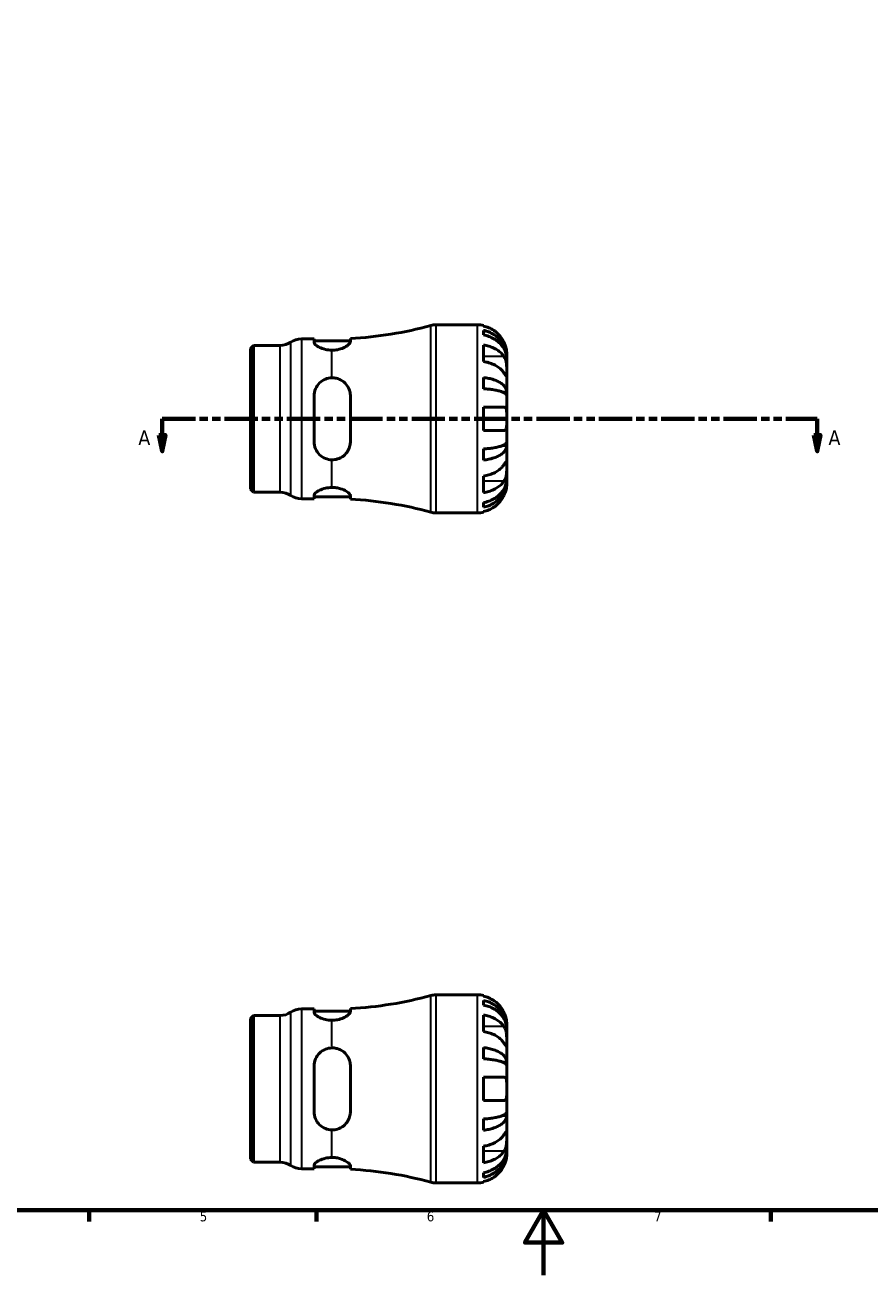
# Model space of a CAD drawing. Header units: millimetres. Extents: x 0 to 903, y 0 to 771.
# Tile 2 of 5: x 261 to 521, y 0 to 386. Entities that reach past the tile are written whole.
import ezdxf

# ---------------------------------------------------------------- set-up
doc = ezdxf.new("R2010")
doc.units = ezdxf.units.MM
doc.linetypes.add('DOUBLE_DASH_CHAIN', pattern=[1.2403, 0.6614, -0.0827, 0.1654, -0.0827, 0.1654, -0.0827])
for name, color, linetype, lineweight in [('Border (ANSI)', 7, 'Continuous', 70), ('Section Line (ANSI)', 7, 'DOUBLE_DASH_CHAIN', 70), ('Visible (ANSI)', 7, 'Continuous', 50), ('Visible Narrow (ANSI)', 7, 'Continuous', 35)]:
    doc.layers.add(name, color=color, linetype=linetype, lineweight=lineweight)
doc.styles.add('Label Text (ANSI)', font='tahoma.ttf')
doc.styles.add('Note Text (ANSI)', font='tahoma.ttf')

# ---------------------------------------------------------------- blocks, each defined once
blk = doc.blocks.new('Borders Default Border')
at = {"layer": 'Border (ANSI)'}
for p, q in [((280.33, 20), (280.33, 16.55)), ((350.42, 20), (350.42, 16.55)), ((490.58, 20), (490.58, 16.55))]:
    blk.add_line(p, q, dxfattribs=at)
at = {"layer": 'Border (ANSI)', "flags": 128}
for points in [[(20, 20), (20, 574), (821, 574), (821, 20), (20, 20)], [(420.5, 0), (420.5, 20), (414.73, 10), (426.27, 10), (420.5, 20)]]:
    blk.add_lwpolyline(points, dxfattribs=at)
at = {"layer": 'Border (ANSI)', "color": 230, "true_color": 0xff0080, "char_height": 3.05, "attachment_point": 7, "style": 'Note Text (ANSI)'}
for s, insert in [('5', (314.48, 16.49)), ('6', (384.49, 16.49)), ('7', (454.6, 16.55))]:
    blk.add_mtext(s, dxfattribs=dict(at, insert=insert))
blk = doc.blocks.new('2dTransSection0')
at = {"layer": 'Section Line (ANSI)', "linetype": 'DOUBLE_DASH_CHAIN', "ltscale": 15.509468}
blk.add_line((302.88, 264.06), (504.88, 264.06), dxfattribs=at)
at = {"layer": 'Section Line (ANSI)', "linetype": 'Continuous'}
for p, q in [((302.88, 264.06), (312.52, 264.06)), ((302.88, 264.06), (302.88, 259.06)), ((495.25, 264.06), (504.88, 264.06)), ((504.88, 264.06), (504.88, 259.06)), ((301.88, 259.06), (302.88, 254.06)), ((303.88, 259.06), (301.88, 259.06)), ((302.88, 259.06), (302.88, 254.06)), ((302.88, 254.06), (303.88, 259.06)), ((503.88, 259.06), (504.88, 254.06)), ((505.88, 259.06), (503.88, 259.06)), ((504.88, 259.06), (504.88, 254.06)), ((504.88, 254.06), (505.88, 259.06))]:
    blk.add_line(p, q, dxfattribs=at)
at = {"layer": 'Section Line (ANSI)', "linetype": 'Continuous', "flags": 128}
for points in [[(301.88, 259.06), (302.88, 254.06), (303.88, 259.06), (301.88, 259.06)], [(503.88, 259.06), (504.88, 254.06), (505.88, 259.06), (503.88, 259.06)]]:
    blk.add_lwpolyline(points, dxfattribs=at)
at = {"layer": 'Section Line (ANSI)'}
for points in [[(301.88, 259.06), (302.88, 254.06), (303.88, 259.06), (301.88, 259.06)], [(503.88, 259.06), (504.88, 254.06), (505.88, 259.06), (503.88, 259.06)]]:
    blk.add_solid(points, dxfattribs=at)
at = {"layer": 'Section Line (ANSI)', "char_height": 4.57, "attachment_point": 7, "style": 'Label Text (ANSI)'}
for insert in [(295.52, 255.98), (508.35, 255.98)]:
    blk.add_mtext('A', dxfattribs=dict(at, insert=insert))

msp = doc.modelspace()

# ---------------------------------------------------------------- linework, layer by layer
at = {"layer": 'Visible (ANSI)'}
for p, q in [((387.269, 293.055), (400.154, 293.055)), ((401.954, 292.873), (401.954, 292.648)), ((401.954, 291.34), (401.954, 289.907)), ((330.154, 285.766), (331.063, 286.675)), ((330.154, 242.344), (330.154, 285.766)), ((331.063, 286.675), (339.246, 286.675)), ((331.063, 286.675), (331.063, 241.435)), ((345.802, 288.705), (349.722, 288.705)), ((349.722, 288.705), (349.722, 287.679)), ((349.722, 288.065), (360.922, 288.065)), ((360.922, 287.83), (360.922, 288.85)), ((401.954, 286.819), (401.954, 281.728)), ((409.154, 282.768), (409.136, 282.768)), ((409.154, 282.768), (409.154, 284.055)), ((409.154, 282.278), (409.154, 282.768)), ((409.154, 278.197), (409.154, 282.278)), ((409.154, 272.296), (409.154, 278.197)), ((401.954, 276.79), (401.954, 273.33)), ((349.722, 271.095), (349.722, 257.015)), ((360.922, 257.015), (360.922, 271.095)), ((409.154, 272.296), (407.829, 272.296)), ((409.154, 271.114), (409.154, 272.296)), ((409.154, 264.055), (409.154, 271.114)), ((401.954, 267.655), (401.954, 260.455)), ((409.154, 256.997), (409.154, 264.055)), ((401.954, 254.78), (401.954, 251.321)), ((409.154, 255.814), (407.829, 255.814)), ((409.154, 255.814), (409.154, 256.997)), ((409.154, 249.913), (409.154, 255.814)), ((409.154, 245.832), (409.154, 249.913)), ((401.954, 246.383), (401.954, 241.292)), ((409.154, 245.342), (409.136, 245.342)), ((409.154, 245.342), (409.154, 245.832)), ((409.154, 244.055), (409.154, 245.342)), ((330.154, 242.344), (331.063, 241.435)), ((331.063, 241.435), (339.246, 241.435)), ((345.802, 239.405), (349.722, 239.405)), ((349.722, 240.432), (349.722, 239.405)), ((349.722, 240.045), (360.922, 240.045)), ((360.922, 239.26), (360.922, 240.281)), ((401.954, 238.203), (401.954, 236.77)), ((401.954, 235.463), (401.954, 235.237)), ((387.269, 235.055), (400.154, 235.055)), ((387.269, 86.401), (400.154, 86.401)), ((401.954, 86.219), (401.954, 85.993)), ((345.802, 82.051), (349.722, 82.051)), ((349.722, 82.051), (349.722, 81.024)), ((349.722, 81.411), (360.922, 81.411)), ((360.922, 81.175), (360.922, 82.196)), ((401.954, 84.686), (401.954, 83.253)), ((330.154, 79.112), (331.063, 80.021)), ((330.154, 35.69), (330.154, 79.112)), ((331.063, 80.021), (339.246, 80.021)), ((331.063, 80.021), (331.063, 34.781)), ((401.954, 80.164), (401.954, 75.073)), ((409.154, 76.114), (409.154, 77.401)), ((409.154, 76.114), (409.136, 76.114)), ((409.154, 75.624), (409.154, 76.114)), ((409.154, 71.543), (409.154, 75.624)), ((401.954, 70.136), (401.954, 66.676)), ((409.154, 65.642), (409.154, 71.543)), ((409.154, 65.642), (407.829, 65.642)), ((409.154, 64.459), (409.154, 65.642)), ((349.722, 64.441), (349.722, 50.361)), ((360.922, 50.361), (360.922, 64.441)), ((409.154, 57.401), (409.154, 64.459)), ((401.954, 61.001), (401.954, 53.801)), ((409.154, 50.342), (409.154, 57.401)), ((409.154, 49.16), (409.154, 50.342)), ((401.954, 48.126), (401.954, 44.666)), ((409.154, 49.16), (407.829, 49.16)), ((409.154, 43.259), (409.154, 49.16)), ((409.154, 39.178), (409.154, 43.259)), ((401.954, 39.729), (401.954, 34.637)), ((409.154, 38.688), (409.136, 38.688)), ((409.154, 38.688), (409.154, 39.178)), ((409.154, 37.401), (409.154, 38.688)), ((330.154, 35.69), (331.063, 34.781)), ((331.063, 34.781), (339.246, 34.781)), ((345.802, 32.751), (349.722, 32.751)), ((349.722, 33.778), (349.722, 32.751)), ((349.722, 33.391), (360.922, 33.391)), ((360.922, 32.606), (360.922, 33.627)), ((401.954, 31.549), (401.954, 30.116)), ((387.269, 28.401), (400.154, 28.401)), ((401.954, 28.809), (401.954, 28.583))]:
    msp.add_line(p, q, dxfattribs=at)
for centre, radius, start, end in [((387.269, 287.255), 5.8, 90, 105.4274), ((400.154, 284.055), 9, 78.46304, 90), ((355.154, 403.632), 114.927, 272.87675, 285.4274), ((339.246, 292.475), 5.8, 270, 304.41151), ((345.802, 282.905), 5.8, 90, 124.41151), ((339.246, 235.635), 5.8, 55.58849, 90), ((345.802, 245.205), 5.8, 235.58849, 270), ((355.154, 124.478), 114.927, 74.5726, 87.12325), ((387.269, 240.855), 5.8, 254.5726, 270), ((400.154, 244.055), 9, 270, 281.53696), ((355.154, 196.978), 114.927, 272.87675, 285.4274), ((387.269, 80.601), 5.8, 90, 105.4274), ((400.154, 77.401), 9, 78.46304, 90), ((339.246, 85.821), 5.8, 270, 304.41151), ((345.802, 76.251), 5.8, 90, 124.41151), ((339.246, 28.981), 5.8, 55.58849, 90), ((345.802, 38.551), 5.8, 235.58849, 270), ((355.154, -82.176), 114.927, 74.5726, 87.12325), ((387.269, 34.201), 5.8, 254.5726, 270), ((400.154, 37.401), 9, 270, 281.53696)]:
    msp.add_arc(centre, radius, start, end, dxfattribs=at)
for points, knots in [([(408.278, 287.655), (408.095, 288.043), (407.876, 288.435), (407.29, 289.317), (406.899, 289.79), (406.112, 290.58), (405.645, 290.972), (404.639, 291.648), (404.099, 291.932), (403.089, 292.352), (402.528, 292.529), (401.954, 292.648)], [4.42788405, 4.42788405, 4.42788405, 4.42788405, 4.5512464, 4.5512464, 4.71913293, 4.71913293, 4.88586959, 4.88586959, 5.05260626, 5.05260626, 5.21400469, 5.21400469, 5.21400469, 5.21400469]), ([(401.954, 291.34), (402.531, 291.226), (403.095, 291.053), (404.107, 290.647), (404.646, 290.373), (405.653, 289.72), (406.12, 289.342), (406.906, 288.58), (407.297, 288.126), (407.971, 287.147), (408.254, 286.623), (408.68, 285.625), (408.862, 285.058), (409.099, 283.901), (409.154, 283.309), (409.154, 282.768)], [0.1707461, 0.1707461, 0.1707461, 0.1707461, 0.33284, 0.33284, 0.4994944, 0.4994944, 0.6661487, 0.6661487, 0.8332087, 0.8332087, 1.0002688, 1.0002688, 1.1679728, 1.1679728, 1.3356767, 1.3356767, 1.3356767, 1.3356767]), ([(409.154, 282.278), (409.154, 282.76), (409.099, 283.286), (408.862, 284.317), (408.68, 284.821), (408.254, 285.709), (407.971, 286.176), (407.297, 287.046), (406.906, 287.451), (406.12, 288.129), (405.653, 288.466), (404.646, 289.046), (404.107, 289.29), (403.095, 289.652), (402.531, 289.805), (401.954, 289.907)], [4.0142509, 4.0142509, 4.0142509, 4.0142509, 4.1819549, 4.1819549, 4.3496588, 4.3496588, 4.5167189, 4.5167189, 4.6837789, 4.6837789, 4.8504333, 4.8504333, 5.0170876, 5.0170876, 5.1791816, 5.1791816, 5.1791816, 5.1791816]), ([(355.154, 285.219), (354.497, 285.231), (353.815, 285.317), (352.515, 285.622), (351.905, 285.85), (350.909, 286.335), (350.466, 286.629), (349.872, 287.193), (349.722, 287.461), (349.722, 287.679)], [0.01672814, 0.01672814, 0.01672814, 0.01672814, 0.21248187, 0.21248187, 0.42496373, 0.42496373, 0.65314155, 0.65314155, 0.88131938, 0.88131938, 0.88131938, 0.88131938]), ([(360.922, 287.83), (360.922, 287.71), (360.878, 287.579), (360.67, 287.23), (360.457, 287.003), (359.807, 286.485), (359.326, 286.192), (358.225, 285.707), (357.626, 285.51), (356.387, 285.266), (355.775, 285.208), (355.154, 285.219)], [-0.93986745, -0.93986745, -0.93986745, -0.93986745, -0.81398882, -0.81398882, -0.62801715, -0.62801715, -0.39580232, -0.39580232, -0.18638769, -0.18638769, 0, 0, 0, 0]), ([(401.954, 286.819), (402.528, 286.735), (403.089, 286.61), (404.099, 286.313), (404.639, 286.112), (405.645, 285.634), (406.112, 285.357), (406.899, 284.798), (407.29, 284.464), (407.876, 283.84), (408.095, 283.563), (408.278, 283.289)], [0.17075309, 0.17075309, 0.17075309, 0.17075309, 0.33215152, 0.33215152, 0.49888818, 0.49888818, 0.66562485, 0.66562485, 0.83351137, 0.83351137, 0.95687373, 0.95687373, 0.95687373, 0.95687373]), ([(409.154, 284.055), (409.154, 284.055), (409.154, 284.091), (409.152, 284.239), (409.149, 284.358), (409.122, 284.742), (409.091, 285.043), (408.977, 285.645), (408.915, 285.911), (408.782, 286.371), (408.723, 286.554), (408.597, 286.908), (408.531, 287.079), (408.402, 287.385), (408.341, 287.521), (408.278, 287.655)], [0, 0, 0, 0, 0.08783311, 0.08783311, 0.18435408, 0.18435408, 0.32279749, 0.32279749, 0.41754463, 0.41754463, 0.47774931, 0.47774931, 0.53276241, 0.53276241, 0.57681269, 0.57681269, 0.57681269, 0.57681269]), ([(408.278, 278.197), (408.095, 278.471), (407.876, 278.749), (407.29, 279.373), (406.899, 279.707), (406.112, 280.266), (405.645, 280.543), (404.639, 281.021), (404.099, 281.221), (403.089, 281.518), (402.528, 281.644), (401.954, 281.728)], [4.42788405, 4.42788405, 4.42788405, 4.42788405, 4.5512464, 4.5512464, 4.71913293, 4.71913293, 4.88586959, 4.88586959, 5.05260626, 5.05260626, 5.21400469, 5.21400469, 5.21400469, 5.21400469]), ([(408.278, 283.289), (408.337, 283.2), (408.394, 283.106), (408.544, 282.828), (408.631, 282.633), (408.787, 282.207), (408.855, 281.975), (408.989, 281.395), (409.042, 281.042), (409.124, 280.236), (409.141, 279.791), (409.156, 278.934), (409.154, 278.534), (409.154, 278.197)], [-0.58004807, -0.58004807, -0.58004807, -0.58004807, -0.5384523, -0.5384523, -0.46383793, -0.46383793, -0.3862639, -0.3862639, -0.27840269, -0.27840269, -0.14277912, -0.14277912, 0, 0, 0, 0]), ([(409.154, 278.197), (409.154, 278.014), (409.154, 277.851), (409.153, 277.562), (409.151, 277.44), (409.136, 277.218), (409.118, 277.15), (409.042, 277.138), (408.986, 277.188), (408.849, 277.359), (408.781, 277.454), (408.623, 277.681), (408.535, 277.812), (408.387, 278.034), (408.334, 278.114), (408.278, 278.197)], [0, 0, 0, 0, 0.07774953, 0.07774953, 0.16081914, 0.16081914, 0.27783798, 0.27783798, 0.3882896, 0.3882896, 0.46542959, 0.46542959, 0.54035429, 0.54035429, 0.57953204, 0.57953204, 0.57953204, 0.57953204]), ([(349.722, 271.095), (349.722, 271.824), (349.872, 272.589), (350.466, 273.985), (350.909, 274.617), (351.905, 275.582), (352.515, 275.996), (353.815, 276.531), (354.497, 276.673), (355.154, 276.693)], [0.85279704, 0.85279704, 0.85279704, 0.85279704, 1.08097486, 1.08097486, 1.30915268, 1.30915268, 1.52163455, 1.52163455, 1.71738827, 1.71738827, 1.71738827, 1.71738827]), ([(355.154, 276.693), (355.63, 276.707), (356.102, 276.661), (357.038, 276.448), (357.492, 276.28), (358.597, 275.703), (359.188, 275.215), (360.086, 274.115), (360.415, 273.519), (360.794, 272.392), (360.891, 271.882), (360.92, 271.272), (360.922, 271.184), (360.922, 271.095)], [-1.06200074, -1.06200074, -1.06200074, -1.06200074, -0.91882834, -0.91882834, -0.77016026, -0.77016026, -0.52915371, -0.52915371, -0.31202029, -0.31202029, -0.14802804, -0.14802804, -0.12023735, -0.12023735, -0.12023735, -0.12023735]), ([(401.954, 276.79), (402.531, 276.73), (403.095, 276.64), (404.107, 276.427), (404.646, 276.283), (405.653, 275.941), (406.12, 275.743), (406.906, 275.343), (407.297, 275.105), (407.971, 274.592), (408.254, 274.317), (408.68, 273.794), (408.862, 273.497), (409.099, 272.89), (409.154, 272.58), (409.154, 272.296)], [0.1707461, 0.1707461, 0.1707461, 0.1707461, 0.33284, 0.33284, 0.4994944, 0.4994944, 0.6661487, 0.6661487, 0.8332087, 0.8332087, 1.0002688, 1.0002688, 1.1679728, 1.1679728, 1.3356767, 1.3356767, 1.3356767, 1.3356767]), ([(409.154, 271.114), (409.154, 271.254), (409.099, 271.407), (408.862, 271.706), (408.68, 271.852), (408.254, 272.111), (407.971, 272.246), (407.297, 272.499), (406.906, 272.617), (406.12, 272.814), (405.653, 272.912), (404.646, 273.08), (404.107, 273.151), (403.095, 273.256), (402.531, 273.301), (401.954, 273.33)], [4.0142509, 4.0142509, 4.0142509, 4.0142509, 4.1819549, 4.1819549, 4.3496588, 4.3496588, 4.5167189, 4.5167189, 4.6837789, 4.6837789, 4.8504333, 4.8504333, 5.0170876, 5.0170876, 5.1791816, 5.1791816, 5.1791816, 5.1791816]), ([(401.954, 267.655), (402.528, 267.655), (403.089, 267.655), (404.099, 267.655), (404.639, 267.655), (405.645, 267.655), (406.112, 267.655), (406.899, 267.655), (407.29, 267.655), (407.876, 267.655), (408.095, 267.655), (408.278, 267.655)], [0.17075309, 0.17075309, 0.17075309, 0.17075309, 0.33215152, 0.33215152, 0.49888818, 0.49888818, 0.66562485, 0.66562485, 0.83351137, 0.83351137, 0.95687373, 0.95687373, 0.95687373, 0.95687373]), ([(408.278, 267.655), (408.345, 267.655), (408.41, 267.647), (408.559, 267.603), (408.64, 267.558), (408.789, 267.42), (408.855, 267.325), (408.988, 267.034), (409.043, 266.816), (409.124, 266.234), (409.141, 265.856), (409.156, 265.001), (409.154, 264.53), (409.154, 264.055)], [-0.57647647, -0.57647647, -0.57647647, -0.57647647, -0.52968676, -0.52968676, -0.46054026, -0.46054026, -0.38562403, -0.38562403, -0.27730827, -0.27730827, -0.14258086, -0.14258086, 0, 0, 0, 0]), ([(409.154, 264.055), (409.154, 263.775), (409.154, 263.496), (409.152, 262.927), (409.15, 262.642), (409.127, 261.964), (409.099, 261.602), (408.992, 261.099), (408.932, 260.929), (408.794, 260.698), (408.725, 260.621), (408.565, 260.509), (408.474, 260.475), (408.343, 260.457), (408.311, 260.455), (408.278, 260.455)], [-2.49913258, -2.49913258, -2.49913258, -2.49913258, -2.41505436, -2.41505436, -2.32384732, -2.32384732, -2.1841143, -2.1841143, -2.08674766, -2.08674766, -2.01440674, -2.01440674, -1.93994266, -1.93994266, -1.91637503, -1.91637503, -1.91637503, -1.91637503]), ([(408.278, 260.455), (408.095, 260.455), (407.876, 260.455), (407.29, 260.455), (406.899, 260.455), (406.112, 260.455), (405.645, 260.455), (404.639, 260.455), (404.099, 260.455), (403.089, 260.455), (402.528, 260.455), (401.954, 260.455)], [4.42788405, 4.42788405, 4.42788405, 4.42788405, 4.5512464, 4.5512464, 4.71913293, 4.71913293, 4.88586959, 4.88586959, 5.05260626, 5.05260626, 5.21400469, 5.21400469, 5.21400469, 5.21400469]), ([(355.154, 251.418), (354.497, 251.437), (353.815, 251.58), (352.515, 252.115), (351.905, 252.528), (350.909, 253.493), (350.466, 254.125), (349.872, 255.521), (349.722, 256.286), (349.722, 257.015)], [0.01672814, 0.01672814, 0.01672814, 0.01672814, 0.21248187, 0.21248187, 0.42496373, 0.42496373, 0.65314155, 0.65314155, 0.88131938, 0.88131938, 0.88131938, 0.88131938]), ([(360.922, 257.015), (360.922, 256.612), (360.878, 256.213), (360.67, 255.253), (360.457, 254.708), (359.807, 253.585), (359.326, 253.032), (358.225, 252.181), (357.626, 251.865), (356.387, 251.484), (355.775, 251.399), (355.154, 251.418)], [-0.93988614, -0.93988614, -0.93988614, -0.93988614, -0.81398786, -0.81398786, -0.62800627, -0.62800627, -0.39579724, -0.39579724, -0.18638714, -0.18638714, -0.0000185, -0.0000185, -0.0000185, -0.0000185]), ([(401.954, 254.78), (402.531, 254.81), (403.095, 254.854), (404.107, 254.959), (404.646, 255.03), (405.653, 255.199), (406.12, 255.297), (406.906, 255.494), (407.297, 255.611), (407.971, 255.864), (408.254, 256), (408.68, 256.258), (408.862, 256.404), (409.099, 256.704), (409.154, 256.857), (409.154, 256.997)], [0.1707461, 0.1707461, 0.1707461, 0.1707461, 0.33284, 0.33284, 0.4994944, 0.4994944, 0.6661487, 0.6661487, 0.8332087, 0.8332087, 1.0002688, 1.0002688, 1.1679728, 1.1679728, 1.3356767, 1.3356767, 1.3356767, 1.3356767]), ([(409.154, 255.814), (409.154, 255.53), (409.099, 255.221), (408.862, 254.614), (408.68, 254.317), (408.254, 253.793), (407.971, 253.518), (407.297, 253.006), (406.906, 252.767), (406.12, 252.368), (405.653, 252.17), (404.646, 251.828), (404.107, 251.684), (403.095, 251.471), (402.531, 251.381), (401.954, 251.321)], [4.0142509, 4.0142509, 4.0142509, 4.0142509, 4.1819549, 4.1819549, 4.3496588, 4.3496588, 4.5167189, 4.5167189, 4.6837789, 4.6837789, 4.8504333, 4.8504333, 5.0170876, 5.0170876, 5.1791816, 5.1791816, 5.1791816, 5.1791816]), ([(408.278, 249.913), (408.337, 250.002), (408.394, 250.087), (408.544, 250.311), (408.631, 250.44), (408.787, 250.666), (408.855, 250.759), (408.989, 250.925), (409.042, 250.973), (409.124, 250.96), (409.141, 250.868), (409.156, 250.516), (409.154, 250.25), (409.154, 249.913)], [-0.58004807, -0.58004807, -0.58004807, -0.58004807, -0.5384523, -0.5384523, -0.46383793, -0.46383793, -0.3862639, -0.3862639, -0.27840269, -0.27840269, -0.14277912, -0.14277912, 0, 0, 0, 0]), ([(401.954, 246.383), (402.528, 246.466), (403.089, 246.592), (404.099, 246.889), (404.639, 247.09), (405.645, 247.568), (406.112, 247.845), (406.899, 248.404), (407.29, 248.738), (407.876, 249.361), (408.095, 249.639), (408.278, 249.913)], [0.17075309, 0.17075309, 0.17075309, 0.17075309, 0.33215152, 0.33215152, 0.49888818, 0.49888818, 0.66562485, 0.66562485, 0.83351137, 0.83351137, 0.95687373, 0.95687373, 0.95687373, 0.95687373]), ([(409.154, 249.913), (409.154, 249.73), (409.154, 249.527), (409.153, 249.076), (409.151, 248.826), (409.136, 248.198), (409.118, 247.813), (409.042, 247.059), (408.986, 246.698), (408.849, 246.113), (408.781, 245.884), (408.623, 245.459), (408.535, 245.264), (408.387, 244.994), (408.334, 244.905), (408.278, 244.822)], [0, 0, 0, 0, 0.07774953, 0.07774953, 0.16081914, 0.16081914, 0.27783798, 0.27783798, 0.3882896, 0.3882896, 0.46542959, 0.46542959, 0.54035429, 0.54035429, 0.57953204, 0.57953204, 0.57953204, 0.57953204]), ([(349.722, 240.432), (349.722, 240.649), (349.872, 240.917), (350.466, 241.481), (350.909, 241.776), (351.905, 242.26), (352.515, 242.488), (353.815, 242.793), (354.497, 242.879), (355.154, 242.891)], [0.85279704, 0.85279704, 0.85279704, 0.85279704, 1.08097486, 1.08097486, 1.30915268, 1.30915268, 1.52163455, 1.52163455, 1.71738827, 1.71738827, 1.71738827, 1.71738827]), ([(355.154, 242.891), (355.63, 242.9), (356.102, 242.868), (357.038, 242.73), (357.492, 242.622), (358.597, 242.27), (359.188, 241.988), (360.086, 241.429), (360.415, 241.154), (360.794, 240.705), (360.891, 240.524), (360.92, 240.334), (360.922, 240.307), (360.922, 240.281)], [-1.06200074, -1.06200074, -1.06200074, -1.06200074, -0.91882834, -0.91882834, -0.77016026, -0.77016026, -0.52915371, -0.52915371, -0.31202029, -0.31202029, -0.14802804, -0.14802804, -0.12023735, -0.12023735, -0.12023735, -0.12023735]), ([(401.954, 238.203), (402.531, 238.305), (403.095, 238.458), (404.107, 238.82), (404.646, 239.064), (405.653, 239.645), (406.12, 239.981), (406.906, 240.66), (407.297, 241.064), (407.971, 241.935), (408.254, 242.401), (408.68, 243.29), (408.862, 243.794), (409.099, 244.824), (409.154, 245.35), (409.154, 245.832)], [0.1707461, 0.1707461, 0.1707461, 0.1707461, 0.33284, 0.33284, 0.4994944, 0.4994944, 0.6661487, 0.6661487, 0.8332087, 0.8332087, 1.0002688, 1.0002688, 1.1679728, 1.1679728, 1.3356767, 1.3356767, 1.3356767, 1.3356767]), ([(409.154, 245.342), (409.154, 244.801), (409.099, 244.21), (408.862, 243.052), (408.68, 242.485), (408.254, 241.487), (407.971, 240.963), (407.297, 239.985), (406.906, 239.53), (406.12, 238.768), (405.653, 238.39), (404.646, 237.738), (404.107, 237.463), (403.095, 237.057), (402.531, 236.885), (401.954, 236.77)], [4.0142509, 4.0142509, 4.0142509, 4.0142509, 4.1819549, 4.1819549, 4.3496588, 4.3496588, 4.5167189, 4.5167189, 4.6837789, 4.6837789, 4.8504333, 4.8504333, 5.0170876, 5.0170876, 5.1791816, 5.1791816, 5.1791816, 5.1791816]), ([(408.278, 244.822), (408.095, 244.548), (407.876, 244.27), (407.29, 243.647), (406.899, 243.313), (406.112, 242.753), (405.645, 242.476), (404.639, 241.999), (404.099, 241.798), (403.089, 241.501), (402.528, 241.375), (401.954, 241.292)], [4.42788405, 4.42788405, 4.42788405, 4.42788405, 4.5512464, 4.5512464, 4.71913293, 4.71913293, 4.88586959, 4.88586959, 5.05260626, 5.05260626, 5.21400469, 5.21400469, 5.21400469, 5.21400469]), ([(408.278, 240.455), (408.345, 240.598), (408.41, 240.743), (408.559, 241.102), (408.64, 241.316), (408.789, 241.758), (408.855, 241.982), (408.988, 242.507), (409.043, 242.793), (409.124, 243.356), (409.141, 243.605), (409.156, 243.961), (409.154, 244.055), (409.154, 244.055)], [-0.57647647, -0.57647647, -0.57647647, -0.57647647, -0.52968676, -0.52968676, -0.46054026, -0.46054026, -0.38562403, -0.38562403, -0.27730827, -0.27730827, -0.14258086, -0.14258086, 0, 0, 0, 0]), ([(401.954, 235.463), (402.528, 235.581), (403.089, 235.759), (404.099, 236.179), (404.639, 236.463), (405.645, 237.138), (406.112, 237.53), (406.899, 238.321), (407.29, 238.793), (407.876, 239.675), (408.095, 240.068), (408.278, 240.455)], [0.17075309, 0.17075309, 0.17075309, 0.17075309, 0.33215152, 0.33215152, 0.49888818, 0.49888818, 0.66562485, 0.66562485, 0.83351137, 0.83351137, 0.95687373, 0.95687373, 0.95687373, 0.95687373]), ([(408.278, 81.001), (408.095, 81.389), (407.876, 81.781), (407.29, 82.663), (406.899, 83.136), (406.112, 83.926), (405.645, 84.318), (404.639, 84.994), (404.099, 85.278), (403.089, 85.698), (402.528, 85.875), (401.954, 85.993)], [4.42788405, 4.42788405, 4.42788405, 4.42788405, 4.5512464, 4.5512464, 4.71913293, 4.71913293, 4.88586959, 4.88586959, 5.05260626, 5.05260626, 5.21400469, 5.21400469, 5.21400469, 5.21400469]), ([(355.154, 78.565), (354.497, 78.577), (353.815, 78.663), (352.515, 78.968), (351.905, 79.196), (350.909, 79.681), (350.466, 79.975), (349.872, 80.539), (349.722, 80.807), (349.722, 81.024)], [0.01672814, 0.01672814, 0.01672814, 0.01672814, 0.21248187, 0.21248187, 0.42496373, 0.42496373, 0.65314155, 0.65314155, 0.88131938, 0.88131938, 0.88131938, 0.88131938]), ([(360.922, 81.175), (360.922, 81.056), (360.878, 80.924), (360.67, 80.575), (360.457, 80.348), (359.807, 79.831), (359.326, 79.538), (358.225, 79.053), (357.626, 78.856), (356.387, 78.611), (355.775, 78.554), (355.154, 78.565)], [-0.93988614, -0.93988614, -0.93988614, -0.93988614, -0.81398786, -0.81398786, -0.62800627, -0.62800627, -0.39579724, -0.39579724, -0.18638714, -0.18638714, -0.0000185, -0.0000185, -0.0000185, -0.0000185]), ([(401.954, 84.686), (402.531, 84.571), (403.095, 84.399), (404.107, 83.993), (404.646, 83.719), (405.653, 83.066), (406.12, 82.688), (406.906, 81.926), (407.297, 81.471), (407.971, 80.493), (408.254, 79.969), (408.68, 78.971), (408.862, 78.404), (409.099, 77.246), (409.154, 76.655), (409.154, 76.114)], [0.1707461, 0.1707461, 0.1707461, 0.1707461, 0.33284, 0.33284, 0.4994944, 0.4994944, 0.6661487, 0.6661487, 0.8332087, 0.8332087, 1.0002688, 1.0002688, 1.1679728, 1.1679728, 1.3356767, 1.3356767, 1.3356767, 1.3356767]), ([(409.154, 75.624), (409.154, 76.106), (409.099, 76.632), (408.862, 77.662), (408.68, 78.167), (408.254, 79.055), (407.971, 79.521), (407.297, 80.392), (406.906, 80.796), (406.12, 81.475), (405.653, 81.811), (404.646, 82.392), (404.107, 82.636), (403.095, 82.998), (402.531, 83.151), (401.954, 83.253)], [4.0142509, 4.0142509, 4.0142509, 4.0142509, 4.1819549, 4.1819549, 4.3496588, 4.3496588, 4.5167189, 4.5167189, 4.6837789, 4.6837789, 4.8504333, 4.8504333, 5.0170876, 5.0170876, 5.1791816, 5.1791816, 5.1791816, 5.1791816]), ([(409.154, 77.401), (409.154, 77.401), (409.154, 77.434), (409.152, 77.569), (409.15, 77.676), (409.127, 78.034), (409.099, 78.327), (408.992, 78.922), (408.932, 79.189), (408.794, 79.681), (408.725, 79.897), (408.565, 80.34), (408.474, 80.566), (408.343, 80.86), (408.311, 80.931), (408.278, 81.001)], [-2.49913258, -2.49913258, -2.49913258, -2.49913258, -2.41505436, -2.41505436, -2.32384732, -2.32384732, -2.1841143, -2.1841143, -2.08674766, -2.08674766, -2.01440674, -2.01440674, -1.93994266, -1.93994266, -1.91637503, -1.91637503, -1.91637503, -1.91637503]), ([(401.954, 80.164), (402.528, 80.081), (403.089, 79.955), (404.099, 79.658), (404.639, 79.457), (405.645, 78.98), (406.112, 78.703), (406.899, 78.144), (407.29, 77.81), (407.876, 77.186), (408.095, 76.908), (408.278, 76.634)], [0.17075309, 0.17075309, 0.17075309, 0.17075309, 0.33215152, 0.33215152, 0.49888818, 0.49888818, 0.66562485, 0.66562485, 0.83351137, 0.83351137, 0.95687373, 0.95687373, 0.95687373, 0.95687373]), ([(408.278, 71.543), (408.095, 71.817), (407.876, 72.095), (407.29, 72.718), (406.899, 73.052), (406.112, 73.612), (405.645, 73.889), (404.639, 74.366), (404.099, 74.567), (403.089, 74.864), (402.528, 74.99), (401.954, 75.073)], [4.42788405, 4.42788405, 4.42788405, 4.42788405, 4.5512464, 4.5512464, 4.71913293, 4.71913293, 4.88586959, 4.88586959, 5.05260626, 5.05260626, 5.21400469, 5.21400469, 5.21400469, 5.21400469]), ([(408.278, 76.634), (408.337, 76.546), (408.394, 76.452), (408.544, 76.174), (408.631, 75.979), (408.787, 75.552), (408.855, 75.321), (408.989, 74.741), (409.042, 74.388), (409.124, 73.582), (409.141, 73.136), (409.156, 72.279), (409.154, 71.88), (409.154, 71.543)], [-0.58004807, -0.58004807, -0.58004807, -0.58004807, -0.5384523, -0.5384523, -0.46383793, -0.46383793, -0.3862639, -0.3862639, -0.27840269, -0.27840269, -0.14277912, -0.14277912, 0, 0, 0, 0]), ([(349.722, 64.441), (349.722, 65.17), (349.872, 65.935), (350.466, 67.331), (350.909, 67.963), (351.905, 68.928), (352.515, 69.342), (353.815, 69.876), (354.497, 70.019), (355.154, 70.038)], [0.85279704, 0.85279704, 0.85279704, 0.85279704, 1.08097486, 1.08097486, 1.30915268, 1.30915268, 1.52163455, 1.52163455, 1.71738827, 1.71738827, 1.71738827, 1.71738827]), ([(355.154, 70.038), (355.63, 70.053), (356.102, 70.006), (357.038, 69.794), (357.492, 69.625), (358.597, 69.048), (359.188, 68.56), (360.086, 67.461), (360.415, 66.865), (360.794, 65.738), (360.891, 65.228), (360.92, 64.618), (360.922, 64.53), (360.922, 64.441)], [-1.06200059, -1.06200059, -1.06200059, -1.06200059, -0.91881266, -0.91881266, -0.77014663, -0.77014663, -0.52913745, -0.52913745, -0.31200981, -0.31200981, -0.14802348, -0.14802348, -0.12023733, -0.12023733, -0.12023733, -0.12023733]), ([(401.954, 70.136), (402.531, 70.076), (403.095, 69.985), (404.107, 69.772), (404.646, 69.629), (405.653, 69.287), (406.12, 69.088), (406.906, 68.689), (407.297, 68.451), (407.971, 67.938), (408.254, 67.663), (408.68, 67.14), (408.862, 66.843), (409.099, 66.236), (409.154, 65.926), (409.154, 65.642)], [0.1707461, 0.1707461, 0.1707461, 0.1707461, 0.33284, 0.33284, 0.4994944, 0.4994944, 0.6661487, 0.6661487, 0.8332087, 0.8332087, 1.0002688, 1.0002688, 1.1679728, 1.1679728, 1.3356767, 1.3356767, 1.3356767, 1.3356767]), ([(409.154, 71.543), (409.154, 71.36), (409.154, 71.197), (409.153, 70.908), (409.151, 70.786), (409.136, 70.564), (409.118, 70.495), (409.042, 70.483), (408.986, 70.533), (408.849, 70.705), (408.781, 70.8), (408.623, 71.027), (408.535, 71.158), (408.387, 71.38), (408.334, 71.46), (408.278, 71.543)], [0, 0, 0, 0, 0.07774953, 0.07774953, 0.16081914, 0.16081914, 0.27783798, 0.27783798, 0.3882896, 0.3882896, 0.46542959, 0.46542959, 0.54035429, 0.54035429, 0.57953204, 0.57953204, 0.57953204, 0.57953204]), ([(409.154, 64.459), (409.154, 64.599), (409.099, 64.752), (408.862, 65.052), (408.68, 65.198), (408.254, 65.456), (407.971, 65.592), (407.297, 65.845), (406.906, 65.962), (406.12, 66.16), (405.653, 66.257), (404.646, 66.426), (404.107, 66.497), (403.095, 66.602), (402.531, 66.647), (401.954, 66.676)], [4.0142509, 4.0142509, 4.0142509, 4.0142509, 4.1819549, 4.1819549, 4.3496588, 4.3496588, 4.5167189, 4.5167189, 4.6837789, 4.6837789, 4.8504333, 4.8504333, 5.0170876, 5.0170876, 5.1791816, 5.1791816, 5.1791816, 5.1791816]), ([(401.954, 61.001), (402.528, 61.001), (403.089, 61.001), (404.099, 61.001), (404.639, 61.001), (405.645, 61.001), (406.112, 61.001), (406.899, 61.001), (407.29, 61.001), (407.876, 61.001), (408.095, 61.001), (408.278, 61.001)], [0.17075309, 0.17075309, 0.17075309, 0.17075309, 0.33215152, 0.33215152, 0.49888818, 0.49888818, 0.66562485, 0.66562485, 0.83351137, 0.83351137, 0.95687373, 0.95687373, 0.95687373, 0.95687373]), ([(408.278, 61.001), (408.28, 61.001), (408.282, 61.001), (408.372, 61), (408.455, 60.985), (408.599, 60.926), (408.661, 60.885), (408.785, 60.768), (408.845, 60.684), (408.983, 60.403), (409.042, 60.171), (409.124, 59.571), (409.141, 59.197), (409.156, 58.348), (409.154, 57.877), (409.154, 57.401)], [-0.58332629, -0.58332629, -0.58332629, -0.58332629, -0.58206847, -0.58206847, -0.51861604, -0.51861604, -0.4628074, -0.4628074, -0.39473272, -0.39473272, -0.27692423, -0.27692423, -0.14288351, -0.14288351, 0, 0, 0, 0]), ([(409.154, 57.401), (409.154, 57.108), (409.154, 56.817), (409.152, 56.22), (409.149, 55.92), (409.122, 55.236), (409.091, 54.882), (408.977, 54.398), (408.915, 54.237), (408.782, 54.032), (408.723, 53.968), (408.597, 53.875), (408.531, 53.843), (408.402, 53.808), (408.341, 53.801), (408.278, 53.801)], [0, 0, 0, 0, 0.08783311, 0.08783311, 0.18435408, 0.18435408, 0.32279749, 0.32279749, 0.41754463, 0.41754463, 0.47774931, 0.47774931, 0.53276241, 0.53276241, 0.57681269, 0.57681269, 0.57681269, 0.57681269]), ([(355.154, 44.763), (354.497, 44.783), (353.815, 44.925), (352.515, 45.46), (351.905, 45.874), (350.909, 46.839), (350.466, 47.471), (349.872, 48.867), (349.722, 49.632), (349.722, 50.361)], [0.01672814, 0.01672814, 0.01672814, 0.01672814, 0.21248187, 0.21248187, 0.42496373, 0.42496373, 0.65314155, 0.65314155, 0.88131938, 0.88131938, 0.88131938, 0.88131938]), ([(360.922, 50.361), (360.922, 49.958), (360.878, 49.559), (360.67, 48.599), (360.457, 48.054), (359.807, 46.931), (359.326, 46.378), (358.225, 45.527), (357.626, 45.211), (356.387, 44.829), (355.775, 44.745), (355.154, 44.763)], [-0.93986745, -0.93986745, -0.93986745, -0.93986745, -0.81398882, -0.81398882, -0.62801715, -0.62801715, -0.39580232, -0.39580232, -0.18638769, -0.18638769, 0, 0, 0, 0]), ([(408.278, 53.801), (408.095, 53.801), (407.876, 53.801), (407.29, 53.801), (406.899, 53.801), (406.112, 53.801), (405.645, 53.801), (404.639, 53.801), (404.099, 53.801), (403.089, 53.801), (402.528, 53.801), (401.954, 53.801)], [4.42788405, 4.42788405, 4.42788405, 4.42788405, 4.5512464, 4.5512464, 4.71913293, 4.71913293, 4.88586959, 4.88586959, 5.05260626, 5.05260626, 5.21400469, 5.21400469, 5.21400469, 5.21400469]), ([(401.954, 48.126), (402.531, 48.155), (403.095, 48.2), (404.107, 48.305), (404.646, 48.376), (405.653, 48.545), (406.12, 48.642), (406.906, 48.839), (407.297, 48.957), (407.971, 49.21), (408.254, 49.345), (408.68, 49.604), (408.862, 49.75), (409.099, 50.05), (409.154, 50.203), (409.154, 50.342)], [0.1707461, 0.1707461, 0.1707461, 0.1707461, 0.33284, 0.33284, 0.4994944, 0.4994944, 0.6661487, 0.6661487, 0.8332087, 0.8332087, 1.0002688, 1.0002688, 1.1679728, 1.1679728, 1.3356767, 1.3356767, 1.3356767, 1.3356767]), ([(409.154, 49.16), (409.154, 48.876), (409.099, 48.566), (408.862, 47.959), (408.68, 47.662), (408.254, 47.139), (407.971, 46.864), (407.297, 46.351), (406.906, 46.113), (406.12, 45.714), (405.653, 45.515), (404.646, 45.173), (404.107, 45.03), (403.095, 44.817), (402.531, 44.726), (401.954, 44.666)], [4.0142509, 4.0142509, 4.0142509, 4.0142509, 4.1819549, 4.1819549, 4.3496588, 4.3496588, 4.5167189, 4.5167189, 4.6837789, 4.6837789, 4.8504333, 4.8504333, 5.0170876, 5.0170876, 5.1791816, 5.1791816, 5.1791816, 5.1791816]), ([(401.954, 39.729), (402.528, 39.812), (403.089, 39.938), (404.099, 40.235), (404.639, 40.436), (405.645, 40.913), (406.112, 41.19), (406.899, 41.749), (407.29, 42.083), (407.876, 42.707), (408.095, 42.985), (408.278, 43.259)], [0.17075309, 0.17075309, 0.17075309, 0.17075309, 0.33215152, 0.33215152, 0.49888818, 0.49888818, 0.66562485, 0.66562485, 0.83351137, 0.83351137, 0.95687373, 0.95687373, 0.95687373, 0.95687373]), ([(408.278, 43.259), (408.337, 43.347), (408.394, 43.432), (408.544, 43.657), (408.631, 43.786), (408.787, 44.011), (408.855, 44.105), (408.989, 44.271), (409.042, 44.319), (409.124, 44.306), (409.141, 44.214), (409.156, 43.862), (409.154, 43.595), (409.154, 43.259)], [-0.58004807, -0.58004807, -0.58004807, -0.58004807, -0.5384523, -0.5384523, -0.46383793, -0.46383793, -0.3862639, -0.3862639, -0.27840269, -0.27840269, -0.14277912, -0.14277912, 0, 0, 0, 0]), ([(409.154, 43.259), (409.154, 43.076), (409.154, 42.873), (409.153, 42.422), (409.151, 42.172), (409.136, 41.544), (409.118, 41.159), (409.042, 40.405), (408.986, 40.044), (408.849, 39.459), (408.781, 39.229), (408.623, 38.804), (408.535, 38.61), (408.387, 38.339), (408.334, 38.251), (408.278, 38.168)], [0, 0, 0, 0, 0.07774953, 0.07774953, 0.16081914, 0.16081914, 0.27783798, 0.27783798, 0.3882896, 0.3882896, 0.46542959, 0.46542959, 0.54035429, 0.54035429, 0.57953204, 0.57953204, 0.57953204, 0.57953204]), ([(401.954, 31.549), (402.531, 31.651), (403.095, 31.804), (404.107, 32.166), (404.646, 32.41), (405.653, 32.991), (406.12, 33.327), (406.906, 34.005), (407.297, 34.41), (407.971, 35.28), (408.254, 35.747), (408.68, 36.635), (408.862, 37.14), (409.099, 38.17), (409.154, 38.696), (409.154, 39.178)], [0.1707461, 0.1707461, 0.1707461, 0.1707461, 0.33284, 0.33284, 0.4994944, 0.4994944, 0.6661487, 0.6661487, 0.8332087, 0.8332087, 1.0002688, 1.0002688, 1.1679728, 1.1679728, 1.3356767, 1.3356767, 1.3356767, 1.3356767]), ([(409.154, 38.688), (409.154, 38.147), (409.099, 37.556), (408.862, 36.398), (408.68, 35.831), (408.254, 34.833), (407.971, 34.309), (407.297, 33.331), (406.906, 32.876), (406.12, 32.114), (405.653, 31.736), (404.646, 31.083), (404.107, 30.809), (403.095, 30.403), (402.531, 30.231), (401.954, 30.116)], [4.0142509, 4.0142509, 4.0142509, 4.0142509, 4.1819549, 4.1819549, 4.3496588, 4.3496588, 4.5167189, 4.5167189, 4.6837789, 4.6837789, 4.8504333, 4.8504333, 5.0170876, 5.0170876, 5.1791816, 5.1791816, 5.1791816, 5.1791816]), ([(349.722, 33.778), (349.722, 33.995), (349.872, 34.263), (350.466, 34.827), (350.909, 35.121), (351.905, 35.606), (352.515, 35.834), (353.815, 36.139), (354.497, 36.225), (355.154, 36.237)], [0.85279704, 0.85279704, 0.85279704, 0.85279704, 1.08097486, 1.08097486, 1.30915268, 1.30915268, 1.52163455, 1.52163455, 1.71738827, 1.71738827, 1.71738827, 1.71738827]), ([(355.154, 36.237), (355.63, 36.245), (356.102, 36.214), (357.038, 36.076), (357.492, 35.968), (358.597, 35.616), (359.188, 35.334), (360.086, 34.775), (360.415, 34.5), (360.794, 34.051), (360.891, 33.869), (360.92, 33.68), (360.922, 33.653), (360.922, 33.627)], [-1.06200074, -1.06200074, -1.06200074, -1.06200074, -0.91882834, -0.91882834, -0.77016026, -0.77016026, -0.52915371, -0.52915371, -0.31202029, -0.31202029, -0.14802804, -0.14802804, -0.12023735, -0.12023735, -0.12023735, -0.12023735]), ([(408.278, 38.168), (408.095, 37.894), (407.876, 37.616), (407.29, 36.992), (406.899, 36.658), (406.112, 36.099), (405.645, 35.822), (404.639, 35.344), (404.099, 35.144), (403.089, 34.847), (402.528, 34.721), (401.954, 34.637)], [4.42788405, 4.42788405, 4.42788405, 4.42788405, 4.5512464, 4.5512464, 4.71913293, 4.71913293, 4.88586959, 4.88586959, 5.05260626, 5.05260626, 5.21400469, 5.21400469, 5.21400469, 5.21400469]), ([(408.278, 33.801), (408.345, 33.944), (408.41, 34.088), (408.559, 34.448), (408.64, 34.662), (408.789, 35.103), (408.855, 35.327), (408.988, 35.853), (409.043, 36.139), (409.124, 36.702), (409.141, 36.951), (409.156, 37.307), (409.154, 37.401), (409.154, 37.401)], [-0.57647647, -0.57647647, -0.57647647, -0.57647647, -0.52968676, -0.52968676, -0.46054026, -0.46054026, -0.38562403, -0.38562403, -0.27730827, -0.27730827, -0.14258086, -0.14258086, 0, 0, 0, 0]), ([(401.954, 28.809), (402.528, 28.927), (403.089, 29.104), (404.099, 29.524), (404.639, 29.808), (405.645, 30.484), (406.112, 30.876), (406.899, 31.666), (407.29, 32.139), (407.876, 33.021), (408.095, 33.413), (408.278, 33.801)], [0.17075309, 0.17075309, 0.17075309, 0.17075309, 0.33215152, 0.33215152, 0.49888818, 0.49888818, 0.66562485, 0.66562485, 0.83351137, 0.83351137, 0.95687373, 0.95687373, 0.95687373, 0.95687373])]:
    msp.add_open_spline(points, degree=3, knots=knots, dxfattribs=at)
at = {"layer": 'Visible Narrow (ANSI)'}
for p, q in [((385.727, 235.619), (385.727, 292.492)), ((387.269, 292.698), (387.269, 235.412)), ((400.154, 235.412), (400.154, 292.698)), ((339.246, 241.714), (339.246, 286.397)), ((342.524, 240.711), (342.524, 287.399)), ((345.802, 288.402), (345.802, 239.709)), ((355.154, 277.212), (355.154, 284.901)), ((407.962, 283.289), (402.27, 283.289)), ((355.154, 243.21), (355.154, 250.899)), ((407.962, 244.822), (402.27, 244.822)), ((385.727, 28.964), (385.727, 85.838)), ((387.269, 86.044), (387.269, 28.758)), ((400.154, 28.758), (400.154, 86.044)), ((345.802, 81.747), (345.802, 33.054)), ((339.246, 35.059), (339.246, 79.742)), ((342.524, 34.057), (342.524, 80.745)), ((355.154, 70.557), (355.154, 78.246)), ((407.962, 76.634), (402.27, 76.634)), ((355.154, 36.556), (355.154, 44.244)), ((407.962, 38.168), (402.27, 38.168))]:
    msp.add_line(p, q, dxfattribs=at)

# ---------------------------------------------------------------- block references
msp.add_blockref('Borders Default Border', (0, 0))
at = {"layer": 'Section Line (ANSI)'}
msp.add_blockref('2dTransSection0', (0, 0), dxfattribs=at)

doc.saveas('drawing.dxf')
